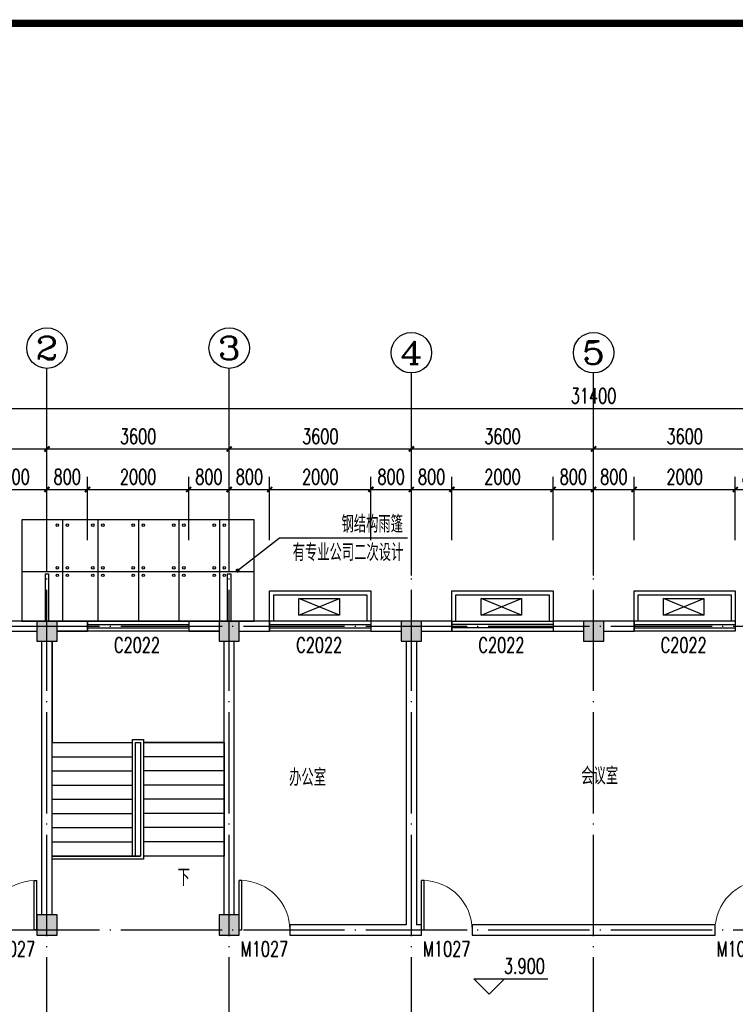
# Model space of a CAD drawing. Extents: x 88237 to 730297, y -11868 to 107702.
# Tile 17 of 51: x 327001 to 341140, y 64719 to 84165. Entities that reach past the tile are written whole.
import ezdxf
from ezdxf.enums import TextEntityAlignment as Align

# ---------------------------------------------------------------- set-up
doc = ezdxf.new("R2010")
doc.units = 0
doc.header["$LTSCALE"] = 1000
doc.header["$MEASUREMENT"] = 0
doc.linetypes.add('DOTE', pattern=[2.42, 2, -0.2, 0.02, -0.2])
for name, color, linetype in [('AXIS', 3, 'Continuous'), ('AXIS_TEXT', 7, 'Continuous'), ('COLUMN', 9, 'Continuous'), ('DIM_ELEV', 3, 'Continuous'), ('DIM_LEAD', 3, 'Continuous'), ('DIM_SYMB', 3, 'Continuous'), ('DOTE', 1, 'DOTE'), ('PUB_DIM', 3, 'Continuous'), ('PUB_HATCH', 8, 'Continuous'), ('PUB_TEXT', 7, 'Continuous'), ('STAIR', 4, 'Continuous'), ('WALL', 2, 'Continuous'), ('WINDOW', 4, 'Continuous'), ('WINDOW_TEXT', 7, 'Continuous'), ('图层1', 7, 'Continuous'), ('图框', 7, 'Continuous'), ('附件2', 4, 'Continuous')]:
    doc.layers.add(name, color=color, linetype=linetype)
doc.styles.add('_TCH_AXIS', font='COMPLEX', dxfattribs={"bigfont": 'GBCBIG'})
doc.styles.add('_TCH_DIM', font='SIMPLEX', dxfattribs={"bigfont": 'GBCBIG'})
doc.styles.add('_TCH_DIM_T3', font='SIMPLEX', dxfattribs={"width": 0.705882, "bigfont": 'GBCBIG'})
doc.styles.add('_TCH_WINDOW', font='SIMPLEX', dxfattribs={"bigfont": 'GBCBIG'})
doc.styles.add('COMPLEX', font='COMPLEX')
doc.dimstyles.new('_TCH_ARCH&&100', dxfattribs={"dimtxt": 297.5, "dimasz": 100, "dimexe": 250, "dimexo": 300, "dimgap": 100, "dimtad": 1, "dimdec": 0, "dimzin": 0, "dimdsep": 46, "dimtxsty": '_TCH_DIM_T3', "dimblk": 'ARCHTICK', "dimcen": 0.09, "dimclrt": 7, "dimazin": 2, "dimtfac": 1, "dimtdec": 0, "dimtix": 1, "dimtmove": 2, "dimatfit": 3, "dimfxl": 1, "dimtolj": 1, "dimtzin": 0, "dimarcsym": 0})

# ---------------------------------------------------------------- blocks, each defined once
blk = doc.blocks.new('空调')
at = {"layer": '附件2'}
for p, q in [((45788, 17737), (45458, 18537)), ((45788, 18537), (45458, 17737))]:
    blk.add_line(p, q, dxfattribs=at)
blk.add_lwpolyline([(45788, 18537), (45458, 18537), (45458, 17737), (45788, 17737)], close=True, dxfattribs=at)
blk = doc.blocks.new('_ArchTick')
at = {"color": 0, "linetype": 'ByBlock', "const_width": 0.4}
blk.add_lwpolyline([(-0.5, -0.5), (0.5, 0.5)], dxfattribs=at)
blk = doc.blocks.new('*D185')
at = {"layer": 'Defpoints', "color": 0}
for p in [(327540, 74887), (326140, 73587), (327540, 73587)]:
    blk.add_point(p, dxfattribs=at)
at = {"layer": 'PUB_DIM', "color": 0, "lineweight": -2}
for p, q in [((326140, 73887), (326140, 75137)), ((327540, 73887), (327540, 75137)), ((326140, 74887), (327540, 74887))]:
    blk.add_line(p, q, dxfattribs=at)
at = {"layer": 'PUB_DIM', "color": 0, "lineweight": -2, "xscale": 100, "yscale": 100, "zscale": 100, "rotation": 180}
blk.add_blockref('_ArchTick', (326140, 74887), dxfattribs=at)
at = {"layer": 'PUB_DIM', "color": 0, "lineweight": -2, "xscale": 100, "yscale": 100, "zscale": 100}
blk.add_blockref('_ArchTick', (327540, 74887), dxfattribs=at)
at = {"layer": 'PUB_DIM', "color": 7, "insert": (326840, 75136), "char_height": 297.5, "attachment_point": 5, "style": '_TCH_DIM_T3'}
blk.add_mtext('\\A1;1400', dxfattribs=at)
blk = doc.blocks.new('*D186')
at = {"layer": 'Defpoints', "color": 0}
for p in [(328340, 74887), (327540, 73587), (328340, 73587)]:
    blk.add_point(p, dxfattribs=at)
at = {"layer": 'PUB_DIM', "color": 0, "lineweight": -2}
for p, q in [((327540, 73887), (327540, 75137)), ((328340, 73887), (328340, 75137)), ((327540, 74887), (328340, 74887))]:
    blk.add_line(p, q, dxfattribs=at)
at = {"layer": 'PUB_DIM', "color": 0, "lineweight": -2, "xscale": 100, "yscale": 100, "zscale": 100, "rotation": 180}
blk.add_blockref('_ArchTick', (327540, 74887), dxfattribs=at)
at = {"layer": 'PUB_DIM', "color": 0, "lineweight": -2, "xscale": 100, "yscale": 100, "zscale": 100}
blk.add_blockref('_ArchTick', (328340, 74887), dxfattribs=at)
at = {"layer": 'PUB_DIM', "color": 7, "insert": (327940, 75136), "char_height": 297.5, "attachment_point": 5, "style": '_TCH_DIM_T3'}
blk.add_mtext('\\A1;800', dxfattribs=at)
blk = doc.blocks.new('*D187')
at = {"layer": 'Defpoints', "color": 0}
for p in [(330340, 74887), (328340, 73587), (330340, 73587)]:
    blk.add_point(p, dxfattribs=at)
at = {"layer": 'PUB_DIM', "color": 0, "lineweight": -2}
for p, q in [((328340, 73887), (328340, 75137)), ((330340, 73887), (330340, 75137)), ((328340, 74887), (330340, 74887))]:
    blk.add_line(p, q, dxfattribs=at)
at = {"layer": 'PUB_DIM', "color": 0, "lineweight": -2, "xscale": 100, "yscale": 100, "zscale": 100, "rotation": 180}
blk.add_blockref('_ArchTick', (328340, 74887), dxfattribs=at)
at = {"layer": 'PUB_DIM', "color": 0, "lineweight": -2, "xscale": 100, "yscale": 100, "zscale": 100}
blk.add_blockref('_ArchTick', (330340, 74887), dxfattribs=at)
at = {"layer": 'PUB_DIM', "color": 7, "insert": (329340, 75136), "char_height": 297.5, "attachment_point": 5, "style": '_TCH_DIM_T3'}
blk.add_mtext('\\A1;2000', dxfattribs=at)
blk = doc.blocks.new('*D188')
at = {"layer": 'Defpoints', "color": 0}
for p in [(331140, 74887), (330340, 73587), (331140, 73587)]:
    blk.add_point(p, dxfattribs=at)
at = {"layer": 'PUB_DIM', "color": 0, "lineweight": -2}
for p, q in [((330340, 73887), (330340, 75137)), ((331140, 73887), (331140, 75137)), ((330340, 74887), (331140, 74887))]:
    blk.add_line(p, q, dxfattribs=at)
at = {"layer": 'PUB_DIM', "color": 0, "lineweight": -2, "xscale": 100, "yscale": 100, "zscale": 100, "rotation": 180}
blk.add_blockref('_ArchTick', (330340, 74887), dxfattribs=at)
at = {"layer": 'PUB_DIM', "color": 0, "lineweight": -2, "xscale": 100, "yscale": 100, "zscale": 100}
blk.add_blockref('_ArchTick', (331140, 74887), dxfattribs=at)
at = {"layer": 'PUB_DIM', "color": 7, "insert": (330740, 75136), "char_height": 297.5, "attachment_point": 5, "style": '_TCH_DIM_T3'}
blk.add_mtext('\\A1;800', dxfattribs=at)
blk = doc.blocks.new('*D189')
at = {"layer": 'Defpoints', "color": 0}
for p in [(331940, 74887), (331140, 73587), (331940, 73587)]:
    blk.add_point(p, dxfattribs=at)
at = {"layer": 'PUB_DIM', "color": 0, "lineweight": -2}
for p, q in [((331140, 73887), (331140, 75137)), ((331940, 73887), (331940, 75137)), ((331140, 74887), (331940, 74887))]:
    blk.add_line(p, q, dxfattribs=at)
at = {"layer": 'PUB_DIM', "color": 0, "lineweight": -2, "xscale": 100, "yscale": 100, "zscale": 100, "rotation": 180}
blk.add_blockref('_ArchTick', (331140, 74887), dxfattribs=at)
at = {"layer": 'PUB_DIM', "color": 0, "lineweight": -2, "xscale": 100, "yscale": 100, "zscale": 100}
blk.add_blockref('_ArchTick', (331940, 74887), dxfattribs=at)
at = {"layer": 'PUB_DIM', "color": 7, "insert": (331540, 75136), "char_height": 297.5, "attachment_point": 5, "style": '_TCH_DIM_T3'}
blk.add_mtext('\\A1;800', dxfattribs=at)
blk = doc.blocks.new('*D190')
at = {"layer": 'Defpoints', "color": 0}
for p in [(333940, 74887), (331940, 73587), (333940, 73587)]:
    blk.add_point(p, dxfattribs=at)
at = {"layer": 'PUB_DIM', "color": 0, "lineweight": -2}
for p, q in [((331940, 73887), (331940, 75137)), ((333940, 73887), (333940, 75137)), ((331940, 74887), (333940, 74887))]:
    blk.add_line(p, q, dxfattribs=at)
at = {"layer": 'PUB_DIM', "color": 0, "lineweight": -2, "xscale": 100, "yscale": 100, "zscale": 100, "rotation": 180}
blk.add_blockref('_ArchTick', (331940, 74887), dxfattribs=at)
at = {"layer": 'PUB_DIM', "color": 0, "lineweight": -2, "xscale": 100, "yscale": 100, "zscale": 100}
blk.add_blockref('_ArchTick', (333940, 74887), dxfattribs=at)
at = {"layer": 'PUB_DIM', "color": 7, "insert": (332940, 75136), "char_height": 297.5, "attachment_point": 5, "style": '_TCH_DIM_T3'}
blk.add_mtext('\\A1;2000', dxfattribs=at)
blk = doc.blocks.new('*D191')
at = {"layer": 'Defpoints', "color": 0}
for p in [(334740, 74887), (333940, 73587), (334740, 73587)]:
    blk.add_point(p, dxfattribs=at)
at = {"layer": 'PUB_DIM', "color": 0, "lineweight": -2}
for p, q in [((333940, 73887), (333940, 75137)), ((334740, 73887), (334740, 75137)), ((333940, 74887), (334740, 74887))]:
    blk.add_line(p, q, dxfattribs=at)
at = {"layer": 'PUB_DIM', "color": 0, "lineweight": -2, "xscale": 100, "yscale": 100, "zscale": 100, "rotation": 180}
blk.add_blockref('_ArchTick', (333940, 74887), dxfattribs=at)
at = {"layer": 'PUB_DIM', "color": 0, "lineweight": -2, "xscale": 100, "yscale": 100, "zscale": 100}
blk.add_blockref('_ArchTick', (334740, 74887), dxfattribs=at)
at = {"layer": 'PUB_DIM', "color": 7, "insert": (334340, 75136), "char_height": 297.5, "attachment_point": 5, "style": '_TCH_DIM_T3'}
blk.add_mtext('\\A1;800', dxfattribs=at)
blk = doc.blocks.new('*D192')
at = {"layer": 'Defpoints', "color": 0}
for p in [(335540, 74887), (334740, 73587), (335540, 73587)]:
    blk.add_point(p, dxfattribs=at)
at = {"layer": 'PUB_DIM', "color": 0, "lineweight": -2}
for p, q in [((334740, 73887), (334740, 75137)), ((335540, 73887), (335540, 75137)), ((334740, 74887), (335540, 74887))]:
    blk.add_line(p, q, dxfattribs=at)
at = {"layer": 'PUB_DIM', "color": 0, "lineweight": -2, "xscale": 100, "yscale": 100, "zscale": 100, "rotation": 180}
blk.add_blockref('_ArchTick', (334740, 74887), dxfattribs=at)
at = {"layer": 'PUB_DIM', "color": 0, "lineweight": -2, "xscale": 100, "yscale": 100, "zscale": 100}
blk.add_blockref('_ArchTick', (335540, 74887), dxfattribs=at)
at = {"layer": 'PUB_DIM', "color": 7, "insert": (335140, 75136), "char_height": 297.5, "attachment_point": 5, "style": '_TCH_DIM_T3'}
blk.add_mtext('\\A1;800', dxfattribs=at)
blk = doc.blocks.new('*D193')
at = {"layer": 'Defpoints', "color": 0}
for p in [(337540, 74887), (335540, 73587), (337540, 73587)]:
    blk.add_point(p, dxfattribs=at)
at = {"layer": 'PUB_DIM', "color": 0, "lineweight": -2}
for p, q in [((335540, 73887), (335540, 75137)), ((337540, 73887), (337540, 75137)), ((335540, 74887), (337540, 74887))]:
    blk.add_line(p, q, dxfattribs=at)
at = {"layer": 'PUB_DIM', "color": 0, "lineweight": -2, "xscale": 100, "yscale": 100, "zscale": 100, "rotation": 180}
blk.add_blockref('_ArchTick', (335540, 74887), dxfattribs=at)
at = {"layer": 'PUB_DIM', "color": 0, "lineweight": -2, "xscale": 100, "yscale": 100, "zscale": 100}
blk.add_blockref('_ArchTick', (337540, 74887), dxfattribs=at)
at = {"layer": 'PUB_DIM', "color": 7, "insert": (336540, 75136), "char_height": 297.5, "attachment_point": 5, "style": '_TCH_DIM_T3'}
blk.add_mtext('\\A1;2000', dxfattribs=at)
blk = doc.blocks.new('*D194')
at = {"layer": 'Defpoints', "color": 0}
for p in [(338340, 74887), (337540, 73587), (338340, 73587)]:
    blk.add_point(p, dxfattribs=at)
at = {"layer": 'PUB_DIM', "color": 0, "lineweight": -2}
for p, q in [((337540, 73887), (337540, 75137)), ((338340, 73887), (338340, 75137)), ((337540, 74887), (338340, 74887))]:
    blk.add_line(p, q, dxfattribs=at)
at = {"layer": 'PUB_DIM', "color": 0, "lineweight": -2, "xscale": 100, "yscale": 100, "zscale": 100, "rotation": 180}
blk.add_blockref('_ArchTick', (337540, 74887), dxfattribs=at)
at = {"layer": 'PUB_DIM', "color": 0, "lineweight": -2, "xscale": 100, "yscale": 100, "zscale": 100}
blk.add_blockref('_ArchTick', (338340, 74887), dxfattribs=at)
at = {"layer": 'PUB_DIM', "color": 7, "insert": (337940, 75136), "char_height": 297.5, "attachment_point": 5, "style": '_TCH_DIM_T3'}
blk.add_mtext('\\A1;800', dxfattribs=at)
blk = doc.blocks.new('*D195')
at = {"layer": 'Defpoints', "color": 0}
for p in [(339140, 74887), (338340, 73587), (339140, 73587)]:
    blk.add_point(p, dxfattribs=at)
at = {"layer": 'PUB_DIM', "color": 0, "lineweight": -2}
for p, q in [((338340, 73887), (338340, 75137)), ((339140, 73887), (339140, 75137)), ((338340, 74887), (339140, 74887))]:
    blk.add_line(p, q, dxfattribs=at)
at = {"layer": 'PUB_DIM', "color": 0, "lineweight": -2, "xscale": 100, "yscale": 100, "zscale": 100, "rotation": 180}
blk.add_blockref('_ArchTick', (338340, 74887), dxfattribs=at)
at = {"layer": 'PUB_DIM', "color": 0, "lineweight": -2, "xscale": 100, "yscale": 100, "zscale": 100}
blk.add_blockref('_ArchTick', (339140, 74887), dxfattribs=at)
at = {"layer": 'PUB_DIM', "color": 7, "insert": (338740, 75136), "char_height": 297.5, "attachment_point": 5, "style": '_TCH_DIM_T3'}
blk.add_mtext('\\A1;800', dxfattribs=at)
blk = doc.blocks.new('*D196')
at = {"layer": 'Defpoints', "color": 0}
for p in [(341140, 74887), (339140, 73587), (341140, 73587)]:
    blk.add_point(p, dxfattribs=at)
at = {"layer": 'PUB_DIM', "color": 0, "lineweight": -2}
for p, q in [((339140, 73887), (339140, 75137)), ((341140, 73887), (341140, 75137)), ((339140, 74887), (341140, 74887))]:
    blk.add_line(p, q, dxfattribs=at)
at = {"layer": 'PUB_DIM', "color": 0, "lineweight": -2, "xscale": 100, "yscale": 100, "zscale": 100, "rotation": 180}
blk.add_blockref('_ArchTick', (339140, 74887), dxfattribs=at)
at = {"layer": 'PUB_DIM', "color": 0, "lineweight": -2, "xscale": 100, "yscale": 100, "zscale": 100}
blk.add_blockref('_ArchTick', (341140, 74887), dxfattribs=at)
at = {"layer": 'PUB_DIM', "color": 7, "insert": (340140, 75136), "char_height": 297.5, "attachment_point": 5, "style": '_TCH_DIM_T3'}
blk.add_mtext('\\A1;2000', dxfattribs=at)
blk = doc.blocks.new('*D197')
at = {"layer": 'Defpoints', "color": 0}
for p in [(341940, 74887), (341140, 73587), (341940, 73587)]:
    blk.add_point(p, dxfattribs=at)
at = {"layer": 'PUB_DIM', "color": 0, "lineweight": -2}
for p, q in [((341140, 73887), (341140, 75137)), ((341940, 73887), (341940, 75137)), ((341140, 74887), (341940, 74887))]:
    blk.add_line(p, q, dxfattribs=at)
at = {"layer": 'PUB_DIM', "color": 0, "lineweight": -2, "xscale": 100, "yscale": 100, "zscale": 100, "rotation": 180}
blk.add_blockref('_ArchTick', (341140, 74887), dxfattribs=at)
at = {"layer": 'PUB_DIM', "color": 0, "lineweight": -2, "xscale": 100, "yscale": 100, "zscale": 100}
blk.add_blockref('_ArchTick', (341940, 74887), dxfattribs=at)
at = {"layer": 'PUB_DIM', "color": 7, "insert": (341540, 75136), "char_height": 297.5, "attachment_point": 5, "style": '_TCH_DIM_T3'}
blk.add_mtext('\\A1;800', dxfattribs=at)
blk = doc.blocks.new('*D327')
at = {"layer": 'AXIS', "color": 0, "lineweight": -2}
for p, q in [((322740, 73487), (322740, 75937)), ((327540, 73487), (327540, 75937)), ((322740, 75687), (327540, 75687))]:
    blk.add_line(p, q, dxfattribs=at)
at = {"layer": 'Defpoints', "color": 0}
for p in [(327540, 75687), (322740, 73187), (327540, 73187)]:
    blk.add_point(p, dxfattribs=at)
at = {"layer": 'AXIS', "color": 0, "lineweight": -2, "xscale": 100, "yscale": 100, "zscale": 100, "rotation": 180}
blk.add_blockref('_ArchTick', (322740, 75687), dxfattribs=at)
at = {"layer": 'AXIS', "color": 0, "lineweight": -2, "xscale": 100, "yscale": 100, "zscale": 100}
blk.add_blockref('_ArchTick', (327540, 75687), dxfattribs=at)
at = {"layer": 'AXIS', "color": 7, "insert": (325140, 75936), "char_height": 297.5, "attachment_point": 5, "style": '_TCH_DIM_T3'}
blk.add_mtext('\\A1;4800', dxfattribs=at)
blk = doc.blocks.new('*D328')
at = {"layer": 'AXIS', "color": 0, "lineweight": -2}
for p, q in [((327540, 73487), (327540, 75937)), ((331140, 73487), (331140, 75937)), ((327540, 75687), (331140, 75687))]:
    blk.add_line(p, q, dxfattribs=at)
at = {"layer": 'Defpoints', "color": 0}
for p in [(331140, 75687), (327540, 73187), (331140, 73187)]:
    blk.add_point(p, dxfattribs=at)
at = {"layer": 'AXIS', "color": 0, "lineweight": -2, "xscale": 100, "yscale": 100, "zscale": 100, "rotation": 180}
blk.add_blockref('_ArchTick', (327540, 75687), dxfattribs=at)
at = {"layer": 'AXIS', "color": 0, "lineweight": -2, "xscale": 100, "yscale": 100, "zscale": 100}
blk.add_blockref('_ArchTick', (331140, 75687), dxfattribs=at)
at = {"layer": 'AXIS', "color": 7, "insert": (329340, 75936), "char_height": 297.5, "attachment_point": 5, "style": '_TCH_DIM_T3'}
blk.add_mtext('\\A1;3600', dxfattribs=at)
blk = doc.blocks.new('*D329')
at = {"layer": 'AXIS', "color": 0, "lineweight": -2}
for p, q in [((331140, 73487), (331140, 75937)), ((334740, 73487), (334740, 75937)), ((331140, 75687), (334740, 75687))]:
    blk.add_line(p, q, dxfattribs=at)
at = {"layer": 'Defpoints', "color": 0}
for p in [(334740, 75687), (331140, 73187), (334740, 73187)]:
    blk.add_point(p, dxfattribs=at)
at = {"layer": 'AXIS', "color": 0, "lineweight": -2, "xscale": 100, "yscale": 100, "zscale": 100, "rotation": 180}
blk.add_blockref('_ArchTick', (331140, 75687), dxfattribs=at)
at = {"layer": 'AXIS', "color": 0, "lineweight": -2, "xscale": 100, "yscale": 100, "zscale": 100}
blk.add_blockref('_ArchTick', (334740, 75687), dxfattribs=at)
at = {"layer": 'AXIS', "color": 7, "insert": (332940, 75936), "char_height": 297.5, "attachment_point": 5, "style": '_TCH_DIM_T3'}
blk.add_mtext('\\A1;3600', dxfattribs=at)
blk = doc.blocks.new('*D330')
at = {"layer": 'AXIS', "color": 0, "lineweight": -2}
for p, q in [((334740, 73487), (334740, 75937)), ((338340, 73487), (338340, 75937)), ((334740, 75687), (338340, 75687))]:
    blk.add_line(p, q, dxfattribs=at)
at = {"layer": 'Defpoints', "color": 0}
for p in [(338340, 75687), (334740, 73187), (338340, 73187)]:
    blk.add_point(p, dxfattribs=at)
at = {"layer": 'AXIS', "color": 0, "lineweight": -2, "xscale": 100, "yscale": 100, "zscale": 100, "rotation": 180}
blk.add_blockref('_ArchTick', (334740, 75687), dxfattribs=at)
at = {"layer": 'AXIS', "color": 0, "lineweight": -2, "xscale": 100, "yscale": 100, "zscale": 100}
blk.add_blockref('_ArchTick', (338340, 75687), dxfattribs=at)
at = {"layer": 'AXIS', "color": 7, "insert": (336540, 75936), "char_height": 297.5, "attachment_point": 5, "style": '_TCH_DIM_T3'}
blk.add_mtext('\\A1;3600', dxfattribs=at)
blk = doc.blocks.new('*D331')
at = {"layer": 'AXIS', "color": 0, "lineweight": -2}
for p, q in [((338340, 73487), (338340, 75937)), ((341940, 73487), (341940, 75937)), ((338340, 75687), (341940, 75687))]:
    blk.add_line(p, q, dxfattribs=at)
at = {"layer": 'Defpoints', "color": 0}
for p in [(341940, 75687), (338340, 73187), (341940, 73187)]:
    blk.add_point(p, dxfattribs=at)
at = {"layer": 'AXIS', "color": 0, "lineweight": -2, "xscale": 100, "yscale": 100, "zscale": 100, "rotation": 180}
blk.add_blockref('_ArchTick', (338340, 75687), dxfattribs=at)
at = {"layer": 'AXIS', "color": 0, "lineweight": -2, "xscale": 100, "yscale": 100, "zscale": 100}
blk.add_blockref('_ArchTick', (341940, 75687), dxfattribs=at)
at = {"layer": 'AXIS', "color": 7, "insert": (340140, 75936), "char_height": 297.5, "attachment_point": 5, "style": '_TCH_DIM_T3'}
blk.add_mtext('\\A1;3600', dxfattribs=at)
blk = doc.blocks.new('*D336')
at = {"layer": 'AXIS', "color": 0, "lineweight": -2}
for p, q in [((322640, 73487), (322640, 76737)), ((354040, 73487), (354040, 76737)), ((322640, 76487), (354040, 76487))]:
    blk.add_line(p, q, dxfattribs=at)
at = {"layer": 'Defpoints', "color": 0}
for p in [(354040, 76487), (322640, 73187), (354040, 73187)]:
    blk.add_point(p, dxfattribs=at)
at = {"layer": 'AXIS', "color": 0, "lineweight": -2, "xscale": 100, "yscale": 100, "zscale": 100, "rotation": 180}
blk.add_blockref('_ArchTick', (322640, 76487), dxfattribs=at)
at = {"layer": 'AXIS', "color": 0, "lineweight": -2, "xscale": 100, "yscale": 100, "zscale": 100}
blk.add_blockref('_ArchTick', (354040, 76487), dxfattribs=at)
at = {"layer": 'AXIS', "color": 7, "insert": (338340, 76736), "char_height": 297.5, "attachment_point": 5, "style": '_TCH_DIM_T3'}
blk.add_mtext('\\A1;31400', dxfattribs=at)
blk = doc.blocks.new('$TCHSYS$WIN2D')
for p, q in [((-0.5, 0.5), (0.5, 0.5)), ((-0.5, 0.5), (-0.5, -0.5)), ((0.5, 0.5), (0.5, -0.5)), ((0.5, 0.1667), (-0.5, 0.1667)), ((0.5, -0.1667), (-0.5, -0.1667)), ((-0.5, -0.5), (0.5, -0.5))]:
    blk.add_line(p, q)
blk = doc.blocks.new('_FZH')
blk.add_lwpolyline([(-0.5, -0.5), (0.5, -0.5), (0.5, 0.5), (-0.5, 0.5)], close=True)
at = {"layer": 'PUB_HATCH'}
blk.add_solid([(-0.5, -0.5), (0.5, -0.5), (-0.5, 0.5), (0.5, 0.5)], dxfattribs=at)
blk = doc.blocks.new('$DorLib2D$00000001')
for p, q in [((0.45, 0.975), (0.5, 0.975)), ((0.45, 0), (0.45, 0.975)), ((0.5, 0), (0.5, 0.975)), ((0.5, 0), (0.45, 0))]:
    blk.add_line(p, q)
at = {"lineweight": 13}
blk.add_arc((0.475, 0), 0.975, 91.4693, 180, dxfattribs=at)
blk = doc.blocks.new('_AXISO')
blk.add_circle((0, 0), 0.5)
at = {"layer": 'AXIS_TEXT', "style": 'COMPLEX', "width": 1.041667}
blk.add_attdef('A', text='', height=0.56, dxfattribs=at).set_placement((-0.25, -0.28), (0.25, -0.28), align=Align.FIT)
blk = doc.blocks.new('d4trtg')
at = {"lineweight": 0, "const_width": 10}
blk.add_lwpolyline([(654118.6, 3902527.3), (658021.2, 3902527.3), (658021.2, 3899655.4), (654118.6, 3899655.4)], close=True, dxfattribs=at)

msp = doc.modelspace()

# ---------------------------------------------------------------- linework, layer by layer
for p, q in [((330746.4, 72287.4), (328306.4, 72287.4)), ((330286.4, 72287.4), (330746.4, 72287.4))]:
    msp.add_line(p, q)
for points in [[(327508, 73219.3), (327572, 73219.3), (327572, 72287.4), (327508, 72287.4)], [(331107.8, 73219.3), (331171.8, 73219.3), (331171.8, 72287.4), (331107.8, 72287.4)]]:
    msp.add_lwpolyline(points, close=True)
at = {"layer": 'AXIS'}
for p, q in [((327540, 73278.9), (327540, 77278.9)), ((331140, 73278.9), (331140, 77278.9)), ((334740, 73187.4), (334740, 77187.4)), ((338340, 73187.4), (338340, 77187.4))]:
    msp.add_line(p, q, dxfattribs=at)
at = {"layer": 'DIM_ELEV'}
for p, q in [((336276.5, 64920.9), (335976.5, 65220.9)), ((335976.5, 65220.9), (337438, 65220.9)), ((336276.5, 64920.9), (336576.5, 65220.9))]:
    msp.add_line(p, q, dxfattribs=at)
at = {"layer": 'DIM_LEAD'}
for p, q in [((331306.6, 73285.2), (332136.6, 73928.8)), ((332136.6, 73928.8), (334662.5, 73928.8))]:
    msp.add_line(p, q, dxfattribs=at)
at = {"layer": 'DIM_LEAD', "const_width": 40}
msp.add_lwpolyline([(331290.8, 73272.9, 1), (331322.4, 73297.4, 1)], format="xyb", close=True, dxfattribs=at)
at = {"layer": 'DIM_SYMB'}
msp.add_lwpolyline([(330215, 67507.4, 0, 0, 0), (330215, 70987.4, 0, 0, 0), (328465, 70987.4, 0, 0, 0), (328465, 68087.4, 80, 0, 0), (328465, 67787.4, 0, 0, 0)], format="xyseb", dxfattribs=at)
at = {"layer": 'DOTE'}
for p, q in [((327540, 56387.4), (327540, 73278.9)), ((331140, 56387.4), (331140, 73278.9)), ((334740, 56387.4), (334740, 73187.4)), ((338340, 56387.4), (338340, 73187.4)), ((321740, 72187.4), (354940, 72187.4)), ((321740, 66187.4), (354940, 66187.4))]:
    msp.add_line(p, q, dxfattribs=at)
at = {"layer": 'STAIR'}
for p, q in [((330940, 72087.4), (327740, 72087.4)), ((327640, 71887.4), (327640, 69887.4)), ((331040, 69887.4), (331040, 71887.4)), ((327640, 67647.4), (327640, 69887.4)), ((327640, 69887.4), (329230, 69887.4)), ((327640, 69887.4), (329230, 69887.4)), ((329230, 67647.4), (329230, 69947.4)), ((329230, 69947.4), (329450, 69947.4)), ((329290, 67647.4), (329290, 69887.4)), ((329290, 67647.4), (329290, 69887.4)), ((329290, 69887.4), (329390, 69887.4)), ((329290, 69887.4), (329390, 69887.4)), ((329390, 69887.4), (329390, 67647.4)), ((329390, 69887.4), (329390, 67647.4)), ((329450, 69947.4), (329450, 67587.4)), ((331040, 69887.4), (329450, 69887.4)), ((329450, 69887.4), (331040, 69887.4)), ((331040, 69887.4), (331040, 67647.4)), ((327640, 69607.4), (329230, 69607.4)), ((331040, 69607.4), (329450, 69607.4)), ((327640, 69327.4), (329230, 69327.4)), ((331040, 69327.4), (329450, 69327.4)), ((327640, 69047.4), (329230, 69047.4)), ((331040, 69047.4), (329450, 69047.4)), ((327640, 68767.4), (329230, 68767.4)), ((331040, 68767.4), (329450, 68767.4)), ((327640, 68487.4), (329230, 68487.4)), ((331040, 68487.4), (329450, 68487.4)), ((327640, 68207.4), (329230, 68207.4)), ((331040, 68207.4), (329450, 68207.4)), ((327640, 67927.4), (329230, 67927.4)), ((331040, 67927.4), (329450, 67927.4)), ((327640, 67647.4), (329230, 67647.4)), ((329390, 67647.4), (327640, 67647.4)), ((327640, 67587.4), (327640, 67647.4)), ((329450, 67587.4), (327640, 67587.4)), ((329230, 67647.4), (329290, 67647.4)), ((329230, 67647.4), (329290, 67647.4)), ((329290, 67647.4), (329390, 67647.4)), ((331040, 67647.4), (329450, 67647.4))]:
    msp.add_line(p, q, dxfattribs=at)
at = {"layer": 'WALL'}
for p, q in [((327846.4, 74287.7), (327846.4, 72287.4)), ((327340, 72287.4), (326140, 72287.4)), ((328340, 72287.4), (327740, 72287.4)), ((328340, 72087.4), (328340, 72287.4)), ((330940, 72287.4), (330340, 72287.4)), ((330340, 72287.4), (330340, 72087.4)), ((331940, 72287.4), (331340, 72287.4)), ((331940, 72087.4), (331940, 72287.4)), ((334540, 72287.4), (333940, 72287.4)), ((333940, 72287.4), (333940, 72087.4)), ((335540, 72287.4), (334940, 72287.4)), ((335540, 72087.4), (335540, 72287.4)), ((338140, 72287.4), (337540, 72287.4)), ((337540, 72287.4), (337540, 72087.4)), ((339140, 72287.4), (338540, 72287.4)), ((339140, 72087.4), (339140, 72287.4)), ((326140, 72087.4), (327340, 72087.4)), ((327740, 72087.4), (328340, 72087.4)), ((330340, 72087.4), (330940, 72087.4)), ((331340, 72087.4), (331940, 72087.4)), ((333940, 72087.4), (334540, 72087.4)), ((334940, 72087.4), (335540, 72087.4)), ((337540, 72087.4), (338140, 72087.4)), ((338540, 72087.4), (339140, 72087.4)), ((327440, 66487.4), (327440, 71887.4)), ((327640, 66487.4), (327640, 71887.4)), ((331040, 66487.4), (331040, 71887.4)), ((331240, 66487.4), (331240, 71887.4)), ((334640, 71887.4), (334640, 66287.4)), ((334840, 71887.4), (334840, 66287.4)), ((334640, 66287.4), (332340, 66287.4)), ((332340, 66287.4), (332340, 66087.4)), ((334940, 66287.4), (334840, 66287.4)), ((334940, 66087.4), (334940, 66287.4)), ((340740, 66287.4), (335940, 66287.4)), ((335940, 66287.4), (335940, 66087.4)), ((340740, 66087.4), (340740, 66287.4)), ((332340, 66087.4), (334740, 66087.4)), ((334740, 66087.4), (334940, 66087.4)), ((335940, 66087.4), (340740, 66087.4))]:
    msp.add_line(p, q, dxfattribs=at)
at = {"layer": '图层1'}
for centre in [(327744.8, 74181.4), (327744.8, 74181.4), (327943.2, 74181.4), (327943.2, 74181.4), (328444.8, 74181.4), (328643.2, 74181.4), (329244.8, 74181.4), (329443.2, 74181.4), (330044.8, 74181.4), (330243.2, 74181.4), (330844.8, 74181.4), (331043.2, 74181.4), (327744.8, 73338.9), (327744.8, 73338.9), (327943.2, 73338.9), (327943.2, 73338.9), (328444.8, 73338.9), (328643.2, 73338.9), (329244.8, 73338.9), (329443.2, 73338.9), (330044.8, 73338.9), (330243.2, 73338.9), (330844.8, 73338.9), (331043.2, 73338.9), (327744.8, 73191.4), (327744.8, 73191.4), (327943.2, 73191.4), (327943.2, 73191.4), (328444.8, 73191.4), (328643.2, 73191.4), (329244.8, 73191.4), (329443.2, 73191.4), (330044.8, 73191.4), (330243.2, 73191.4), (330844.8, 73191.4), (331043.2, 73191.4)]:
    msp.add_circle(centre, 25, dxfattribs=at)
at = {"layer": '附件2'}
for p, q in [((327846.4, 74287.7), (327846.4, 72287.4)), ((328546.4, 74287.7), (328546.4, 72287.4)), ((329346.4, 74287.7), (329346.4, 72287.4)), ((330146.4, 74287.7), (330146.4, 72287.4)), ((330946.4, 74287.7), (330946.4, 72287.4)), ((327046.4, 73265.2), (331633.7, 73265.2))]:
    msp.add_line(p, q, dxfattribs=at)
msp.add_lwpolyline([(331633.7, 74287.7), (327046.4, 74287.7), (327046.4, 72287.4), (331633.7, 72287.4)], close=True, dxfattribs=at)
for points in [[(331940, 72287.4), (331940, 72887.4), (333940, 72887.4), (333940, 72287.4)], [(332020, 72287.4), (332020, 72807.4), (333860, 72807.4), (333860, 72287.4)], [(335540, 72287.4), (335540, 72887.4), (337540, 72887.4), (337540, 72287.4)], [(335620, 72287.4), (335620, 72807.4), (337460, 72807.4), (337460, 72287.4)], [(339140, 72287.4), (339140, 72887.4), (341140, 72887.4), (341140, 72287.4)], [(339220, 72287.4), (339220, 72807.4), (341060, 72807.4), (341060, 72287.4)]]:
    msp.add_lwpolyline(points, dxfattribs=at)

# ---------------------------------------------------------------- block references
at = {"layer": 'AXIS'}
ref = msp.add_blockref('_AXISO', (327540, 77678.9), dxfattribs=dict(at, xscale=800, yscale=800, zscale=800))
ref.add_attrib('A', '2', dxfattribs={"layer": 'AXIS_TEXT', "height": 452.5, "style": '_TCH_AXIS', "width": 1.5}).set_placement((327313.7, 77452.6), (327766.3, 77452.6), align=Align.FIT)
ref = msp.add_blockref('_AXISO', (331140, 77678.9), dxfattribs=dict(at, xscale=800, yscale=800, zscale=800))
ref.add_attrib('A', '3', dxfattribs={"layer": 'AXIS_TEXT', "height": 452.5, "style": '_TCH_AXIS', "width": 1.5}).set_placement((330913.7, 77452.6), (331366.3, 77452.6), align=Align.FIT)
ref = msp.add_blockref('_AXISO', (334740, 77587.4), dxfattribs=dict(at, xscale=800, yscale=800, zscale=800))
ref.add_attrib('A', '4', dxfattribs={"layer": 'AXIS_TEXT', "height": 452.5, "style": '_TCH_AXIS', "width": 1.3125}).set_placement((334513.7, 77361.1), (334966.3, 77361.1), align=Align.FIT)
ref = msp.add_blockref('_AXISO', (338340, 77587.4), dxfattribs=dict(at, xscale=800, yscale=800, zscale=800))
ref.add_attrib('A', '5', dxfattribs={"layer": 'AXIS_TEXT', "height": 452.5, "style": '_TCH_AXIS', "width": 1.5}).set_placement((338113.7, 77361.1), (338566.3, 77361.1), align=Align.FIT)
at = {"layer": 'COLUMN', "xscale": 400, "yscale": 400, "zscale": 400}
for p in [(327540, 72087.4), (331140, 72087.4), (334740, 72087.4), (338340, 72087.4), (327540, 66287.4), (331140, 66287.4)]:
    msp.add_blockref('_FZH', p, dxfattribs=at)
at = {"layer": 'WINDOW'}
ref = msp.add_blockref('$TCHSYS$WIN2D', (329340, 72187.4), dxfattribs=dict(at, xscale=-2000, yscale=200, zscale=-2000))
ref.add_attrib('A', 'C2022', (328865, 71663.6), dxfattribs={"layer": 'WINDOW_TEXT', "height": 297.5, "style": '_TCH_WINDOW', "width": 0.705882})
ref = msp.add_blockref('$TCHSYS$WIN2D', (332940, 72187.4), dxfattribs=dict(at, xscale=-2000, yscale=200, zscale=-2000))
ref.add_attrib('A', 'C2022', (332465, 71663.6), dxfattribs={"layer": 'WINDOW_TEXT', "height": 297.5, "style": '_TCH_WINDOW', "width": 0.705882})
ref = msp.add_blockref('$TCHSYS$WIN2D', (336540, 72187.4), dxfattribs=dict(at, xscale=2000, yscale=200, zscale=2000))
ref.add_attrib('A', 'C2022', (336065, 71663.6), dxfattribs={"layer": 'WINDOW_TEXT', "height": 297.5, "style": '_TCH_WINDOW', "width": 0.705882})
ref = msp.add_blockref('$TCHSYS$WIN2D', (340140, 72187.4), dxfattribs=dict(at, xscale=-2000, yscale=200, zscale=-2000))
ref.add_attrib('A', 'C2022', (339665, 71663.6), dxfattribs={"layer": 'WINDOW_TEXT', "height": 297.5, "style": '_TCH_WINDOW', "width": 0.705882})
ref = msp.add_blockref('$DorLib2D$00000001', (326840, 66187.4), dxfattribs=dict(at, xscale=1000, yscale=1000, zscale=1000))
ref.add_attrib('A', 'M1027', (326370, 65663.6), dxfattribs={"layer": 'WINDOW_TEXT', "height": 297.5, "style": '_TCH_WINDOW', "width": 0.705882})
ref = msp.add_blockref('$DorLib2D$00000001', (331840, 66187.4), dxfattribs=dict(at, xscale=-1000, yscale=1000, zscale=-1000))
ref.add_attrib('A', 'M1027', (331370, 65663.6), dxfattribs={"layer": 'WINDOW_TEXT', "height": 297.5, "style": '_TCH_WINDOW', "width": 0.705882})
ref = msp.add_blockref('$DorLib2D$00000001', (335440, 66187.4), dxfattribs=dict(at, xscale=-1000, yscale=1000, zscale=-1000))
ref.add_attrib('A', 'M1027', (334970, 65663.6), dxfattribs={"layer": 'WINDOW_TEXT', "height": 297.5, "style": '_TCH_WINDOW', "width": 0.705882})
ref = msp.add_blockref('$DorLib2D$00000001', (341240, 66187.4), dxfattribs=dict(at, xscale=1000, yscale=1000, zscale=1000))
ref.add_attrib('A', 'M1027', (340770, 65663.6), dxfattribs={"layer": 'WINDOW_TEXT', "height": 297.5, "style": '_TCH_WINDOW', "width": 0.705882})
at = {"layer": '图框', "xscale": 14.14285799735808, "yscale": 14.14285801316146, "zscale": 14.142858}
msp.add_blockref('d4trtg', (-8940579.6, -55108795.5), dxfattribs=at)
at = {"layer": '附件2', "xscale": -1, "rotation": 90}
for p in [(351054.9, 118192.5), (354654.9, 118192.5), (358254.9, 118192.5)]:
    msp.add_blockref('空调', p, dxfattribs=at)

# ---------------------------------------------------------------- texts
at = {"layer": 'PUB_TEXT', "style": '_TCH_DIM'}
for s, height, p in [('钢结构雨篷', 337.59, (333358.6, 74033.8)), ('有专业公司二次设计', 337.59, (332394.2, 73473.8)), ('会议室', 337.59, (338095, 69061.5)), ('办公室', 337.59, (332325, 69029.8)), ('下', 337.6, (330120.1, 67052.4))]:
    msp.add_text(s, height=height, dxfattribs=at).set_placement(p)
at = {"layer": 'PUB_TEXT', "style": '_TCH_DIM', "width": 0.705882}
msp.add_text('3.900', height=297.5, dxfattribs=at).set_placement((336568, 65325.9))

# ---------------------------------------------------------------- dimensions: what is measured, and where the dimension line sits
at = {"layer": 'AXIS'}
for p1, p2, distance, picture, middle in [((322640, 73187.4), (354040, 73187.4), 3300, '*D336', (338340, 76736.1)), ((322740, 73187.4), (327540, 73187.4), 2500, '*D327', (325140, 75936.1)), ((327540, 73187.4), (331140, 73187.4), 2500, '*D328', (329340, 75936.1)), ((331140, 73187.4), (334740, 73187.4), 2500, '*D329', (332940, 75936.1)), ((334740, 73187.4), (338340, 73187.4), 2500, '*D330', (336540, 75936.1)), ((338340, 73187.4), (341940, 73187.4), 2500, '*D331', (340140, 75936.1))]:
    dim = msp.add_aligned_dim(p1=p1, p2=p2, distance=distance, dimstyle='_TCH_ARCH&&100', dxfattribs=at)
    dim.commit()
    dim.dimension.update_dxf_attribs({"geometry": picture, "text_midpoint": middle})
at = {"layer": 'PUB_DIM'}
for p1, p2, picture, middle in [((326140, 73587.4), (327540, 73587.4), '*D185', (326840, 75136.1)), ((327540, 73587.4), (328340, 73587.4), '*D186', (327940, 75136.1)), ((328340, 73587.4), (330340, 73587.4), '*D187', (329340, 75136.1)), ((330340, 73587.4), (331140, 73587.4), '*D188', (330740, 75136.1)), ((331140, 73587.4), (331940, 73587.4), '*D189', (331540, 75136.1)), ((331940, 73587.4), (333940, 73587.4), '*D190', (332940, 75136.1)), ((333940, 73587.4), (334740, 73587.4), '*D191', (334340, 75136.1)), ((334740, 73587.4), (335540, 73587.4), '*D192', (335140, 75136.1)), ((335540, 73587.4), (337540, 73587.4), '*D193', (336540, 75136.1)), ((337540, 73587.4), (338340, 73587.4), '*D194', (337940, 75136.1)), ((338340, 73587.4), (339140, 73587.4), '*D195', (338740, 75136.1)), ((339140, 73587.4), (341140, 73587.4), '*D196', (340140, 75136.1)), ((341140, 73587.4), (341940, 73587.4), '*D197', (341540, 75136.1))]:
    dim = msp.add_aligned_dim(p1=p1, p2=p2, distance=1300, dimstyle='_TCH_ARCH&&100', dxfattribs=at)
    dim.commit()
    dim.dimension.update_dxf_attribs({"geometry": picture, "text_midpoint": middle})

doc.saveas('drawing.dxf')
